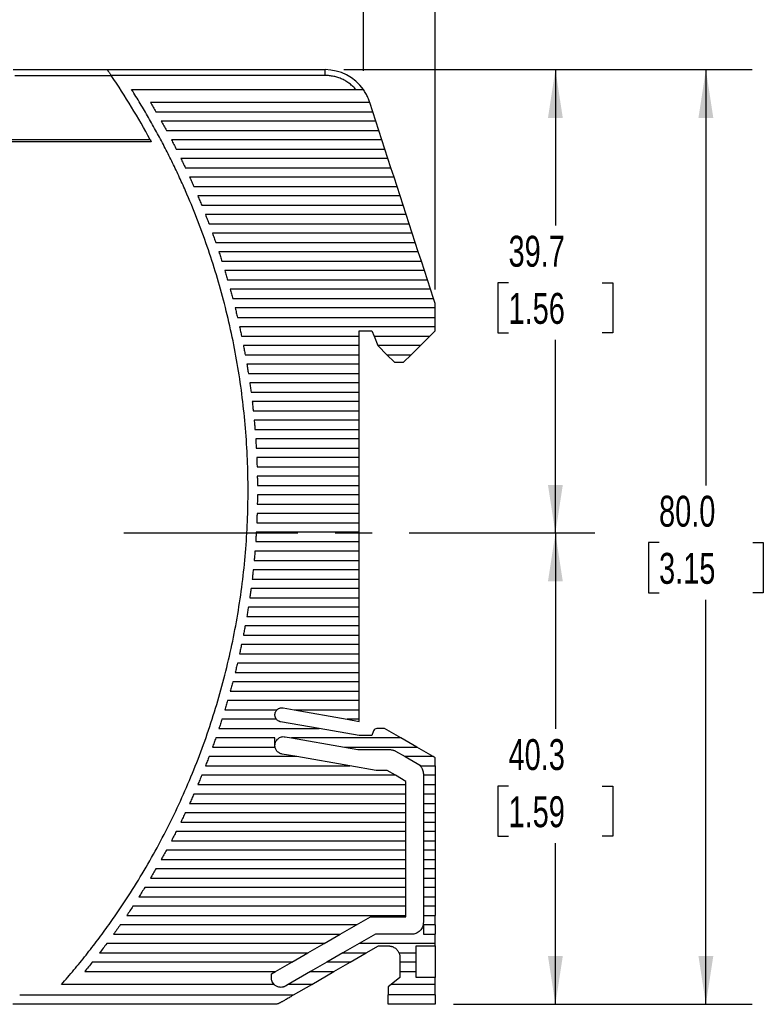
# Model space of a CAD drawing. Header units: millimetres. Extents: x 8 to 341, y 8 to 262.
# Tile 7 of 11: x 187 to 251, y 76 to 160. Entities that reach past the tile are written whole.
import ezdxf

# ---------------------------------------------------------------- set-up
doc = ezdxf.new("R2010")
doc.units = ezdxf.units.MM
doc.header["$LTSCALE"] = 1.25
doc.linetypes.add('CENTERX2', pattern=[20.32, 12.7, -2.54, 2.54, -2.54])
doc.layers.add('CENTER', color=40, linetype='CENTERX2')
doc.layers.add('DIMENSIONS', color=140, linetype='Continuous', lineweight=25)
doc.styles.add('SLDTEXTSTYLE0', font='TXT', dxfattribs={"width": 0.7})
doc.dimstyles.new('SLDDIMSTYLE1', dxfattribs={"dimtxt": 2.69751, "dimasz": 4.1275, "dimexe": 0, "dimexo": 0.0625, "dimgap": 0.674377, "dimtad": 0, "dimtih": 1, "dimtoh": 1, "dimrnd": 1e-09, "dimzin": 12, "dimdsep": 46, "dimtxsty": 'SLDTEXTSTYLE0', "dimsah": 1, "dimcen": 0.09, "dimadec": 0, "dimazin": 3, "dimtfac": 1, "dimtofl": 0, "dimtmove": 0, "dimatfit": 3, "dimfxl": 0, "dimfrac": 2, "dimtolj": 1, "dimtzin": 12, "dimarcsym": 0})
doc.dimstyles.new('SLDDIMSTYLE2', dxfattribs={"dimtxt": 2.69751, "dimasz": 4.1275, "dimexe": 0, "dimexo": 0.0625, "dimgap": 0.674377, "dimtad": 0, "dimtih": 1, "dimtoh": 1, "dimrnd": 1e-09, "dimzin": 4, "dimdsep": 46, "dimtxsty": 'SLDTEXTSTYLE0', "dimsah": 1, "dimcen": 0.09, "dimadec": 0, "dimazin": 1, "dimtfac": 1, "dimtofl": 0, "dimtmove": 0, "dimatfit": 3, "dimfxl": 0, "dimfrac": 2, "dimtolj": 1, "dimtzin": 12, "dimarcsym": 0})

# ---------------------------------------------------------------- blocks, each defined once
blk = doc.blocks.new('_D_3')
at = {"layer": 'DIMENSIONS'}
for p, q in [((214.638, 156.126), (236.725, 156.126)), ((232.756, 156.126), (232.756, 142.783)), ((228.748, 137.892), (227.843, 137.892)), ((227.843, 137.892), (227.843, 133.605)), ((236.764, 137.892), (237.67, 137.892)), ((237.67, 137.892), (237.67, 133.605)), ((227.843, 133.605), (228.748, 133.605)), ((237.67, 133.605), (236.764, 133.605)), ((232.756, 116.451), (232.756, 133.001))]:
    blk.add_line(p, q, dxfattribs=at)
for points in [[(232.756, 156.126), (232.121, 151.998), (233.391, 151.998)], [(232.756, 116.451), (233.391, 120.578), (232.121, 120.578)]]:
    blk.add_solid(points, dxfattribs=at)
at = {"layer": 'DIMENSIONS', "char_height": 2.6458, "attachment_point": 1, "style": 'SLDTEXTSTYLE0'}
for s, insert in [('39.7', (228.748, 141.907)), ('1.56', (228.748, 137.016))]:
    blk.add_mtext(s, dxfattribs=dict(at, insert=insert))
blk = doc.blocks.new('_D_4')
at = {"layer": 'DIMENSIONS'}
for p, q in [((232.756, 116.451), (232.756, 99.701)), ((228.748, 94.81), (227.843, 94.81)), ((227.843, 94.81), (227.843, 90.523)), ((236.764, 94.81), (237.67, 94.81)), ((237.67, 94.81), (237.67, 90.523)), ((227.843, 90.523), (228.748, 90.523)), ((237.67, 90.523), (236.764, 90.523)), ((232.756, 76.126), (232.756, 89.919)), ((224.044, 76.126), (236.725, 76.126))]:
    blk.add_line(p, q, dxfattribs=at)
for points in [[(232.756, 116.451), (232.121, 112.323), (233.391, 112.323)], [(232.756, 76.126), (233.391, 80.253), (232.121, 80.253)]]:
    blk.add_solid(points, dxfattribs=at)
at = {"layer": 'DIMENSIONS', "char_height": 2.6458, "attachment_point": 1, "style": 'SLDTEXTSTYLE0'}
for s, insert in [('40.3', (228.748, 98.825)), ('1.59', (228.748, 93.933))]:
    blk.add_mtext(s, dxfattribs=dict(at, insert=insert))
blk = doc.blocks.new('_D_5')
at = {"layer": 'DIMENSIONS'}
for p, q in [((124.508, 129.776), (124.508, 181.995)), ((222.456, 137.313), (222.456, 181.995)), ((124.508, 178.026), (166.873, 178.026)), ((170.528, 178.026), (169.622, 178.026)), ((169.622, 178.026), (169.622, 173.739)), ((178.544, 178.026), (179.449, 178.026)), ((179.449, 178.026), (179.449, 173.739)), ((222.456, 178.026), (182.199, 178.026)), ((169.622, 173.739), (170.528, 173.739)), ((179.449, 173.739), (178.544, 173.739))]:
    blk.add_line(p, q, dxfattribs=at)
for points in [[(124.508, 178.026), (128.635, 177.391), (128.635, 178.661)], [(222.456, 178.026), (218.329, 178.661), (218.329, 177.391)]]:
    blk.add_solid(points, dxfattribs=at)
at = {"layer": 'DIMENSIONS', "char_height": 2.6458, "attachment_point": 1, "style": 'SLDTEXTSTYLE0'}
for s, insert in [('97.9', (170.528, 182.04)), ('3.86', (170.528, 177.149))]:
    blk.add_mtext(s, dxfattribs=dict(at, insert=insert))
blk = doc.blocks.new('_D_6')
at = {"layer": 'DIMENSIONS'}
for p, q in [((126.325, 155.22), (126.325, 170.504)), ((216.323, 156.013), (216.323, 170.504)), ((126.325, 166.535), (166.821, 166.535)), ((170.476, 166.535), (169.57, 166.535)), ((169.57, 166.535), (169.57, 162.248)), ((178.492, 166.535), (179.398, 166.535)), ((179.398, 166.535), (179.398, 162.248)), ((216.323, 166.535), (182.147, 166.535)), ((169.57, 162.248), (170.476, 162.248)), ((179.398, 162.248), (178.492, 162.248))]:
    blk.add_line(p, q, dxfattribs=at)
for points in [[(126.325, 166.535), (130.452, 165.9), (130.452, 167.17)], [(216.323, 166.535), (212.195, 167.17), (212.195, 165.9)]]:
    blk.add_solid(points, dxfattribs=at)
at = {"layer": 'DIMENSIONS', "char_height": 2.6458, "attachment_point": 1, "style": 'SLDTEXTSTYLE0'}
for s, insert in [('90.0', (170.476, 170.55)), ('3.54', (170.476, 165.659))]:
    blk.add_mtext(s, dxfattribs=dict(at, insert=insert))
blk = doc.blocks.new('_D_7')
at = {"layer": 'DIMENSIONS'}
for p, q in [((214.638, 156.126), (249.606, 156.126)), ((245.637, 156.126), (245.637, 120.533)), ((241.629, 115.642), (240.724, 115.642)), ((240.724, 115.642), (240.724, 111.354)), ((249.645, 115.642), (250.551, 115.642)), ((250.551, 115.642), (250.551, 111.354)), ((240.724, 111.354), (241.629, 111.354)), ((250.551, 111.354), (249.645, 111.354)), ((245.637, 76.126), (245.637, 110.75)), ((224.044, 76.126), (249.606, 76.126))]:
    blk.add_line(p, q, dxfattribs=at)
for points in [[(245.637, 156.126), (245.002, 151.998), (246.272, 151.998)], [(245.637, 76.126), (246.272, 80.253), (245.002, 80.253)]]:
    blk.add_solid(points, dxfattribs=at)
at = {"layer": 'DIMENSIONS', "char_height": 2.6458, "attachment_point": 1, "style": 'SLDTEXTSTYLE0'}
for s, insert in [('80.0', (241.629, 119.656)), ('3.15', (241.629, 114.765))]:
    blk.add_mtext(s, dxfattribs=dict(at, insert=insert))

msp = doc.modelspace()

# ---------------------------------------------------------------- linework, layer by layer
for p, q in [((186.362, 156.126), (194.401, 156.126)), ((194.401, 156.126), (213.05, 156.126)), ((213.05, 155.626), (213.05, 156.126)), ((186.496, 155.626), (194.744, 155.626)), ((213.05, 155.626), (194.744, 155.626)), ((196.489, 154.426), (215.688, 154.426)), ((216.2, 154.426), (216.323, 154.426)), ((216.866, 153.326), (198.105, 153.326)), ((217.126, 152.526), (216.866, 153.326)), ((198.575, 152.526), (217.126, 152.526)), ((217.386, 151.726), (199.029, 151.726)), ((217.386, 151.726), (217.126, 152.526)), ((217.646, 150.926), (217.386, 151.726)), ((199.469, 150.926), (217.646, 150.926)), ((217.906, 150.126), (217.646, 150.926)), ((198.082, 150.126), (127.127, 150.126)), ((217.906, 150.126), (199.894, 150.126)), ((218.166, 149.326), (217.906, 150.126)), ((198.175, 149.953), (126.998, 149.953)), ((200.304, 149.326), (218.166, 149.326)), ((218.426, 148.526), (218.166, 149.326)), ((218.426, 148.526), (200.701, 148.526)), ((218.686, 147.726), (218.426, 148.526)), ((201.085, 147.726), (218.686, 147.726)), ((218.946, 146.926), (218.686, 147.726)), ((218.946, 146.926), (201.455, 146.926)), ((219.206, 146.126), (218.946, 146.926)), ((201.812, 146.126), (219.206, 146.126)), ((219.465, 145.326), (219.206, 146.126)), ((219.465, 145.326), (202.156, 145.326)), ((219.725, 144.526), (219.465, 145.326)), ((202.487, 144.526), (219.725, 144.526)), ((219.985, 143.726), (219.725, 144.526)), ((219.985, 143.726), (202.806, 143.726)), ((220.245, 142.926), (219.985, 143.726)), ((203.113, 142.926), (220.245, 142.926)), ((220.505, 142.126), (220.245, 142.926)), ((220.505, 142.126), (203.407, 142.126)), ((220.765, 141.326), (220.505, 142.126)), ((203.69, 141.326), (220.765, 141.326)), ((221.025, 140.526), (220.765, 141.326)), ((221.025, 140.526), (203.961, 140.526)), ((221.285, 139.726), (221.025, 140.526)), ((204.221, 139.726), (221.285, 139.726)), ((221.545, 138.926), (221.285, 139.726)), ((221.545, 138.926), (204.469, 138.926)), ((221.805, 138.126), (221.545, 138.926)), ((204.706, 138.126), (221.805, 138.126)), ((222.065, 137.326), (221.805, 138.126)), ((222.065, 137.326), (204.932, 137.326)), ((222.325, 136.526), (222.065, 137.326)), ((205.147, 136.526), (222.325, 136.526)), ((222.456, 135.726), (205.351, 135.726)), ((222.456, 136.121), (222.325, 136.526)), ((222.456, 135.726), (222.456, 136.121)), ((222.456, 134.926), (222.456, 135.726)), ((205.544, 134.926), (222.456, 134.926)), ((222.456, 134.126), (222.456, 134.926)), ((222.456, 134.126), (205.726, 134.126)), ((222.456, 133.776), (222.456, 134.126)), ((205.898, 133.326), (215.956, 133.326)), ((215.956, 133.776), (217.056, 133.776)), ((215.956, 133.326), (215.956, 133.776)), ((215.956, 132.526), (215.956, 133.326)), ((217.056, 133.776), (217.238, 133.326)), ((217.238, 133.326), (222.006, 133.326)), ((217.238, 133.326), (217.561, 132.526)), ((221.206, 132.526), (222.006, 133.326)), ((222.006, 133.326), (222.456, 133.776)), ((215.956, 132.526), (206.059, 132.526)), ((215.956, 131.726), (215.956, 132.526)), ((217.561, 132.526), (217.582, 132.476)), ((221.206, 132.526), (217.561, 132.526)), ((217.582, 132.476), (218.332, 131.726)), ((220.406, 131.726), (221.206, 132.526)), ((206.21, 131.726), (215.956, 131.726)), ((215.956, 130.926), (215.956, 131.726)), ((218.332, 131.726), (220.406, 131.726)), ((218.332, 131.726), (218.982, 131.076)), ((219.756, 131.076), (220.406, 131.726)), ((215.956, 130.926), (206.35, 130.926)), ((215.956, 130.126), (215.956, 130.926)), ((218.982, 131.076), (219.756, 131.076)), ((206.48, 130.126), (215.956, 130.126)), ((215.956, 129.326), (215.956, 130.126)), ((215.956, 129.326), (206.6, 129.326)), ((215.956, 128.526), (215.956, 129.326)), ((206.71, 128.526), (215.956, 128.526)), ((215.956, 127.726), (215.956, 128.526)), ((215.956, 127.726), (206.809, 127.726)), ((215.956, 126.926), (215.956, 127.726)), ((206.899, 126.926), (215.956, 126.926)), ((215.956, 126.126), (215.956, 126.926)), ((215.956, 126.126), (206.978, 126.126)), ((215.956, 125.326), (215.956, 126.126)), ((207.047, 125.326), (215.956, 125.326)), ((215.956, 124.526), (215.956, 125.326)), ((215.956, 124.526), (207.107, 124.526)), ((215.956, 123.726), (215.956, 124.526)), ((207.156, 123.726), (215.956, 123.726)), ((215.956, 122.926), (215.956, 123.726)), ((215.956, 122.926), (207.196, 122.926)), ((215.956, 122.126), (215.956, 122.926)), ((207.225, 122.126), (215.956, 122.126)), ((215.956, 121.326), (215.956, 122.126)), ((215.956, 121.326), (207.245, 121.326)), ((207.255, 120.526), (215.956, 120.526)), ((215.956, 120.526), (215.956, 121.326)), ((215.956, 119.726), (215.956, 120.526)), ((215.956, 119.726), (207.255, 119.726)), ((215.956, 118.926), (215.956, 119.726)), ((207.245, 118.926), (215.956, 118.926)), ((215.956, 118.126), (215.956, 118.926)), ((215.956, 118.126), (207.225, 118.126)), ((215.956, 117.326), (215.956, 118.126)), ((207.196, 117.326), (215.956, 117.326)), ((215.956, 116.526), (215.956, 117.326)), ((215.956, 116.526), (207.156, 116.526)), ((215.956, 115.726), (215.956, 116.526)), ((207.107, 115.726), (215.956, 115.726)), ((215.956, 114.926), (215.956, 115.726)), ((215.956, 114.926), (207.047, 114.926)), ((215.956, 114.126), (215.956, 114.926)), ((206.978, 114.126), (215.956, 114.126)), ((215.956, 113.326), (215.956, 114.126)), ((215.956, 113.326), (206.899, 113.326)), ((215.956, 112.526), (215.956, 113.326)), ((206.809, 112.526), (215.956, 112.526)), ((215.956, 111.726), (215.956, 112.526)), ((215.956, 111.726), (206.71, 111.726)), ((215.956, 110.926), (215.956, 111.726)), ((206.6, 110.926), (215.956, 110.926)), ((215.956, 110.126), (215.956, 110.926)), ((215.956, 110.126), (206.48, 110.126)), ((215.956, 109.326), (215.956, 110.126)), ((206.35, 109.326), (215.956, 109.326)), ((215.956, 108.526), (215.956, 109.326)), ((215.956, 108.526), (206.21, 108.526)), ((215.956, 107.726), (215.956, 108.526)), ((206.059, 107.726), (215.956, 107.726)), ((215.956, 106.926), (215.956, 107.726)), ((215.956, 106.926), (205.898, 106.926)), ((215.956, 106.126), (215.956, 106.926)), ((205.726, 106.126), (215.956, 106.126)), ((215.956, 105.326), (215.956, 106.126)), ((205.351, 104.526), (215.956, 104.526)), ((215.956, 105.326), (205.544, 105.326)), ((215.956, 104.526), (215.956, 105.326)), ((215.956, 103.726), (215.956, 104.526)), ((215.956, 103.726), (205.147, 103.726)), ((215.956, 102.926), (215.956, 103.726)), ((204.932, 102.926), (215.956, 102.926)), ((215.956, 102.126), (215.956, 102.926)), ((215.956, 102.126), (204.706, 102.126)), ((215.956, 101.326), (215.956, 102.126)), ((204.469, 101.326), (208.927, 101.326)), ((209.449, 101.492), (210.39, 101.326)), ((210.39, 101.326), (215.956, 101.326)), ((210.39, 101.326), (214.927, 100.526)), ((215.956, 100.526), (215.956, 101.326)), ((208.883, 100.526), (204.221, 100.526)), ((208.756, 100.891), (208.756, 100.911)), ((212.554, 99.726), (209.244, 100.31)), ((215.956, 100.526), (214.927, 100.526)), ((214.927, 100.526), (215.956, 100.344)), ((215.956, 100.344), (215.956, 100.526)), ((203.961, 99.726), (212.554, 99.726)), ((215.956, 99.126), (212.554, 99.726)), ((217.203, 99.529), (217.056, 99.126)), ((218.137, 99.726), (217.485, 99.726)), ((219.522, 98.926), (218.137, 99.726)), ((208.756, 98.926), (203.69, 98.926)), ((208.756, 98.126), (208.756, 98.926)), ((209.625, 99.024), (210.18, 98.926)), ((210.18, 98.926), (214.717, 98.126)), ((219.522, 98.926), (210.18, 98.926)), ((217.056, 99.126), (215.956, 99.126)), ((220.908, 98.126), (219.522, 98.926)), ((203.407, 98.126), (208.756, 98.126)), ((214.717, 98.126), (220.908, 98.126)), ((214.717, 98.126), (215.851, 97.926)), ((215.851, 97.926), (218.586, 97.926)), ((219.086, 97.792), (219.894, 97.326)), ((222.294, 97.326), (220.908, 98.126)), ((210.616, 97.326), (203.113, 97.326)), ((210.616, 97.326), (209.368, 97.546)), ((215.153, 96.526), (210.616, 97.326)), ((219.894, 97.326), (221.279, 96.526)), ((222.294, 97.326), (219.894, 97.326)), ((222.456, 97.232), (222.294, 97.326)), ((222.456, 96.526), (222.456, 97.232)), ((202.806, 96.526), (215.153, 96.526)), ((217.422, 96.126), (215.153, 96.526)), ((218.372, 96.126), (217.422, 96.126)), ((219.065, 95.726), (218.372, 96.126)), ((221.279, 96.526), (222.456, 96.526)), ((222.456, 96.526), (222.456, 95.726)), ((219.065, 95.726), (202.487, 95.726)), ((219.956, 95.211), (219.065, 95.726)), ((221.456, 95.846), (221.456, 95.726)), ((222.456, 95.726), (221.456, 95.726)), ((221.456, 95.726), (221.456, 94.926)), ((222.456, 95.726), (222.456, 94.926)), ((202.156, 94.926), (219.956, 94.926)), ((219.956, 94.926), (219.956, 95.211)), ((219.956, 94.126), (219.956, 94.926)), ((221.456, 94.926), (222.456, 94.926)), ((221.456, 94.926), (221.456, 94.126)), ((222.456, 94.926), (222.456, 94.126)), ((219.956, 94.126), (201.812, 94.126)), ((219.956, 93.326), (219.956, 94.126)), ((222.456, 94.126), (221.456, 94.126)), ((221.456, 94.126), (221.456, 93.326)), ((222.456, 94.126), (222.456, 93.326)), ((201.455, 93.326), (219.956, 93.326)), ((219.956, 92.526), (219.956, 93.326)), ((221.456, 93.326), (222.456, 93.326)), ((221.456, 93.326), (221.456, 92.526)), ((222.456, 93.326), (222.456, 92.526)), ((219.956, 92.526), (201.085, 92.526)), ((219.956, 91.726), (219.956, 92.526)), ((222.456, 92.526), (221.456, 92.526)), ((221.456, 92.526), (221.456, 91.726)), ((222.456, 92.526), (222.456, 91.726)), ((200.701, 91.726), (219.956, 91.726)), ((219.956, 90.926), (219.956, 91.726)), ((221.456, 91.726), (222.456, 91.726)), ((221.456, 91.726), (221.456, 90.926)), ((222.456, 91.726), (222.456, 90.926)), ((219.956, 90.926), (200.304, 90.926)), ((219.956, 90.126), (219.956, 90.926)), ((222.456, 90.926), (221.456, 90.926)), ((221.456, 90.926), (221.456, 90.126)), ((222.456, 90.926), (222.456, 90.126)), ((199.894, 90.126), (219.956, 90.126)), ((219.956, 89.326), (219.956, 90.126)), ((221.456, 90.126), (222.456, 90.126)), ((221.456, 90.126), (221.456, 89.326)), ((222.456, 90.126), (222.456, 89.326)), ((199.029, 88.526), (219.956, 88.526)), ((219.956, 89.326), (199.469, 89.326)), ((219.956, 88.526), (219.956, 89.326)), ((219.956, 87.726), (219.956, 88.526)), ((222.456, 89.326), (221.456, 89.326)), ((221.456, 89.326), (221.456, 88.526)), ((221.456, 88.526), (222.456, 88.526)), ((221.456, 88.526), (221.456, 87.726)), ((222.456, 89.326), (222.456, 88.526)), ((222.456, 88.526), (222.456, 87.726)), ((219.956, 87.726), (198.575, 87.726)), ((219.956, 86.926), (219.956, 87.726)), ((222.456, 87.726), (221.456, 87.726)), ((221.456, 87.726), (221.456, 86.926)), ((222.456, 87.726), (222.456, 86.926)), ((198.105, 86.926), (219.956, 86.926)), ((219.956, 86.126), (219.956, 86.926)), ((221.456, 86.926), (222.456, 86.926)), ((221.456, 86.926), (221.456, 86.126)), ((222.456, 86.926), (222.456, 86.126)), ((219.956, 86.126), (197.62, 86.126)), ((219.956, 85.326), (219.956, 86.126)), ((221.456, 86.126), (221.456, 85.326)), ((222.456, 86.126), (221.456, 86.126)), ((222.456, 86.126), (222.456, 85.326)), ((197.119, 85.326), (219.956, 85.326)), ((219.956, 84.526), (219.956, 85.326)), ((221.456, 85.326), (222.456, 85.326)), ((221.456, 85.326), (221.456, 84.526)), ((222.456, 85.326), (222.456, 84.526)), ((219.956, 84.526), (196.601, 84.526)), ((219.956, 83.726), (219.956, 84.526)), ((222.456, 84.526), (221.456, 84.526)), ((221.456, 84.526), (221.456, 83.726)), ((222.456, 84.526), (222.456, 83.726)), ((196.067, 83.726), (219.956, 83.726)), ((215.734, 82.926), (216.947, 83.626)), ((216.947, 83.626), (219.956, 83.626)), ((219.956, 83.626), (219.956, 83.726)), ((221.456, 83.726), (222.456, 83.726)), ((221.456, 83.726), (221.456, 83.126)), ((222.456, 82.926), (222.456, 83.726)), ((215.734, 82.926), (195.515, 82.926)), ((214.349, 82.126), (215.734, 82.926)), ((221.456, 82.926), (221.456, 82.126)), ((222.456, 82.926), (221.456, 82.926)), ((222.456, 82.926), (222.456, 82.126)), ((194.945, 82.126), (214.349, 82.126)), ((212.963, 81.326), (214.349, 82.126)), ((217.349, 82.126), (215.963, 81.326)), ((220.456, 82.126), (217.349, 82.126)), ((221.456, 82.126), (222.456, 82.126)), ((222.456, 81.326), (222.456, 82.126)), ((212.963, 81.326), (194.356, 81.326)), ((211.577, 80.526), (212.963, 81.326)), ((215.963, 81.326), (214.577, 80.526)), ((222.456, 81.326), (215.963, 81.326)), ((216.577, 80.526), (217.617, 81.126)), ((217.617, 81.126), (218.456, 81.126)), ((220.856, 81.126), (222.456, 81.126)), ((220.856, 80.526), (220.856, 81.126)), ((222.456, 81.126), (222.456, 81.326)), ((222.456, 81.126), (222.456, 78.426)), ((193.748, 80.526), (211.577, 80.526)), ((210.192, 79.726), (211.577, 80.526)), ((214.577, 80.526), (213.192, 79.726)), ((214.577, 80.526), (216.577, 80.526)), ((215.192, 79.726), (216.577, 80.526)), ((219.373, 80.526), (220.856, 80.526)), ((219.456, 80.126), (219.456, 79.726)), ((220.856, 79.726), (220.856, 80.526)), ((210.192, 79.726), (193.121, 79.726)), ((208.806, 78.926), (210.192, 79.726)), ((213.192, 79.726), (211.806, 78.926)), ((215.192, 79.726), (213.192, 79.726)), ((213.806, 78.926), (215.192, 79.726)), ((219.456, 79.726), (219.456, 78.926)), ((220.856, 79.726), (219.456, 79.726)), ((220.856, 78.926), (220.856, 79.726)), ((192.472, 78.926), (208.806, 78.926)), ((208.456, 78.724), (208.806, 78.926)), ((208.456, 78.378), (208.456, 78.724)), ((211.806, 78.926), (209.901, 77.826)), ((211.806, 78.926), (213.806, 78.926)), ((211.901, 77.826), (213.806, 78.926)), ((219.456, 78.426), (218.706, 77.826)), ((219.456, 78.926), (220.856, 78.926)), ((219.456, 78.926), (219.456, 78.426)), ((220.856, 78.426), (220.856, 78.926)), ((222.456, 78.426), (220.856, 78.426)), ((222.456, 77.826), (222.456, 78.426)), ((208.677, 77.826), (190.485, 77.826)), ((208.706, 77.804), (208.527, 78.055)), ((209.901, 77.826), (209.656, 77.685)), ((211.901, 77.826), (209.901, 77.826)), ((210.342, 76.926), (211.901, 77.826)), ((218.706, 77.826), (218.456, 77.626)), ((218.456, 77.626), (218.456, 76.926)), ((222.456, 77.826), (218.706, 77.826)), ((222.456, 76.926), (222.456, 77.826)), ((186.911, 76.926), (210.342, 76.926)), ((222.456, 76.926), (218.456, 76.926)), ((208.742, 76.126), (186.911, 76.126)), ((222.456, 76.126), (218.456, 76.126))]:
    msp.add_line(p, q)
msp.add_arc((213.05, 152.126), 4, 35.09963, 90)
for points, knots in [([(194.401, 156.126), (194.401, 156.125), (194.402, 156.124), (194.408, 156.115), (194.418, 156.101), (194.436, 156.075), (194.466, 156.031), (194.512, 155.965), (194.565, 155.888), (194.622, 155.804), (194.682, 155.716), (194.723, 155.656), (194.744, 155.626)], [0, 0, 0, 0, 0.062643, 0.1245594, 0.1867634, 0.2502552, 0.3728061, 0.5003792, 0.6237888, 0.7497082, 0.8737811, 1, 1, 1, 1]), ([(215.688, 154.426), (215.647, 154.472), (215.565, 154.563), (215.433, 154.692), (215.294, 154.814), (215.099, 154.968), (214.838, 155.143), (214.503, 155.318), (214.15, 155.456), (213.788, 155.554), (213.42, 155.615), (213.173, 155.622), (213.05, 155.626)], [0, 0, 0, 0, 0.0617537, 0.1234212, 0.1851746, 0.2471851, 0.3732642, 0.5000408, 0.6261111, 0.7528966, 0.8762688, 1, 1, 1, 1]), ([(190.485, 77.826), (190.665, 78.032), (191.024, 78.443), (191.554, 79.069), (192.076, 79.701), (192.589, 80.339), (193.094, 80.984), (193.59, 81.635), (194.078, 82.292), (194.558, 82.955), (195.029, 83.625), (195.492, 84.301), (195.947, 84.984), (197.17, 86.872), (199.029, 90.054), (201.267, 94.706), (203.141, 99.567), (204.627, 104.633), (205.698, 109.828), (206.334, 115.119), (206.53, 120.444), (206.282, 125.742), (205.603, 130.979), (204.51, 136.072), (203.024, 141.016), (201.612, 144.63), (200.529, 147.038), (199.924, 148.306), (199.292, 149.56), (198.634, 150.799), (197.947, 152.023), (197.235, 153.234), (196.738, 154.029), (196.489, 154.426)], [0, 0, 0, 0, 0.009958, 0.0199079, 0.0298514, 0.0397901, 0.0497256, 0.0596596, 0.0695936, 0.0795293, 0.0894684, 0.0994125, 0.1093632, 0.1193222, 0.1813432, 0.2433704, 0.3070841, 0.3708042, 0.4353992, 0.5000008, 0.5645958, 0.6291974, 0.6929111, 0.7566311, 0.8186522, 0.8806794, 0.897745, 0.9147903, 0.9318235, 0.9488529, 0.9658866, 0.9829329, 1, 1, 1, 1]), ([(215.688, 154.426), (215.714, 154.426), (215.763, 154.426), (215.835, 154.426), (215.902, 154.426), (215.991, 154.426), (216.097, 154.426), (216.166, 154.426), (216.2, 154.426)], [0, 0, 0, 0, 0.134507, 0.262722, 0.38452, 0.499809, 0.759496, 1, 1, 1, 1]), ([(216.2, 154.426), (216.212, 154.426), (216.237, 154.426), (216.267, 154.426), (216.295, 154.426), (216.318, 154.426), (216.321, 154.426), (216.323, 154.426)], [0, 0, 0, 0, 0.170433, 0.3372424, 0.5010265, 0.7539224, 1, 1, 1, 1]), ([(216.854, 153.362), (216.833, 153.425), (216.79, 153.551), (216.714, 153.735), (216.63, 153.915), (216.537, 154.09), (216.435, 154.261), (216.36, 154.371), (216.323, 154.426)], [0, 0, 0, 0, 0.167359, 0.333887, 0.5, 0.666113, 0.832641, 1, 1, 1, 1]), ([(208.756, 100.911), (208.757, 100.936), (208.759, 100.987), (208.775, 101.063), (208.803, 101.148), (208.85, 101.24), (208.901, 101.297), (208.927, 101.326)], [0, 0, 0, 0, 0.166549, 0.332336, 0.50019, 0.749366, 1, 1, 1, 1]), ([(208.927, 101.326), (208.944, 101.342), (208.979, 101.375), (209.037, 101.415), (209.1, 101.449), (209.189, 101.483), (209.307, 101.507), (209.401, 101.497), (209.449, 101.492)], [0, 0, 0, 0, 0.125464, 0.24946, 0.373832, 0.500408, 0.749464, 1, 1, 1, 1]), ([(208.883, 100.526), (208.87, 100.543), (208.844, 100.579), (208.813, 100.636), (208.784, 100.707), (208.761, 100.792), (208.758, 100.858), (208.756, 100.891)], [0, 0, 0, 0, 0.166407, 0.3324351, 0.5001388, 0.7493462, 1, 1, 1, 1]), ([(209.244, 100.31), (209.221, 100.314), (209.174, 100.324), (209.106, 100.35), (209.032, 100.389), (208.953, 100.445), (208.906, 100.499), (208.883, 100.526)], [0, 0, 0, 0, 0.166484, 0.332382, 0.500167, 0.749357, 1, 1, 1, 1]), ([(217.485, 99.726), (217.424, 99.726), (217.363, 99.707), (217.263, 99.637), (217.224, 99.586), (217.203, 99.529)], [0, 0, 0, 0, 0.5, 0.5, 1, 1, 1, 1]), ([(208.756, 98.295), (208.757, 98.322), (208.759, 98.376), (208.772, 98.455), (208.794, 98.533), (208.834, 98.633), (208.904, 98.749), (209.017, 98.866), (209.152, 98.957), (209.303, 99.015), (209.464, 99.042), (209.571, 99.03), (209.625, 99.024)], [0, 0, 0, 0, 0.062869, 0.125034, 0.187252, 0.250275, 0.375017, 0.500181, 0.624924, 0.750088, 0.874941, 1, 1, 1, 1]), ([(209.368, 97.546), (209.341, 97.552), (209.286, 97.563), (209.208, 97.592), (209.118, 97.636), (209.021, 97.702), (208.927, 97.796), (208.85, 97.906), (208.796, 98.025), (208.762, 98.15), (208.758, 98.233), (208.756, 98.275)], [0, 0, 0, 0, 0.080824, 0.16124, 0.242283, 0.370929, 0.500076, 0.628722, 0.75787, 0.878812, 1, 1, 1, 1]), ([(218.586, 97.926), (218.622, 97.925), (218.692, 97.923), (218.795, 97.906), (218.896, 97.879), (218.994, 97.842), (219.055, 97.809), (219.086, 97.792)], [0, 0, 0, 0, 0.202242, 0.401125, 0.598875, 0.797758, 1, 1, 1, 1]), ([(220.956, 96.712), (220.986, 96.694), (221.046, 96.657), (221.127, 96.591), (221.201, 96.517), (221.267, 96.436), (221.336, 96.328), (221.401, 96.19), (221.448, 96.021), (221.454, 95.905), (221.456, 95.846)], [0, 0, 0, 0, 0.101079, 0.200519, 0.299435, 0.398956, 0.500193, 0.667557, 0.832416, 1, 1, 1, 1]), ([(221.456, 83.126), (221.456, 83.094), (221.454, 83.032), (221.44, 82.938), (221.418, 82.847), (221.376, 82.723), (221.298, 82.573), (221.168, 82.414), (221.01, 82.284), (220.832, 82.193), (220.645, 82.136), (220.519, 82.129), (220.456, 82.126)], [0, 0, 0, 0, 0.060259, 0.1200207, 0.1798243, 0.2402078, 0.3699983, 0.5001303, 0.629921, 0.7600531, 0.8799433, 1, 1, 1, 1]), ([(218.456, 81.126), (218.488, 81.125), (218.551, 81.123), (218.645, 81.109), (218.754, 81.083), (218.876, 81.038), (219.006, 80.966), (219.124, 80.876), (219.225, 80.77), (219.311, 80.654), (219.352, 80.569), (219.373, 80.526)], [0, 0, 0, 0, 0.081596, 0.162928, 0.244731, 0.372167, 0.500055, 0.627491, 0.755378, 0.877573, 1, 1, 1, 1]), ([(219.373, 80.526), (219.386, 80.494), (219.411, 80.43), (219.437, 80.331), (219.453, 80.229), (219.455, 80.16), (219.456, 80.126)], [0, 0, 0, 0, 0.251343, 0.5, 0.748657, 1, 1, 1, 1]), ([(208.677, 77.826), (208.66, 77.845), (208.626, 77.882), (208.582, 77.944), (208.544, 78.01), (208.502, 78.103), (208.464, 78.225), (208.459, 78.327), (208.456, 78.378)], [0, 0, 0, 0, 0.125081, 0.249393, 0.374075, 0.500254, 0.749399, 1, 1, 1, 1]), ([(209.656, 77.685), (209.631, 77.671), (209.58, 77.644), (209.499, 77.614), (209.399, 77.588), (209.279, 77.574), (209.142, 77.582), (209.008, 77.613), (208.884, 77.666), (208.771, 77.736), (208.708, 77.796), (208.677, 77.826)], [0, 0, 0, 0, 0.081044, 0.161721, 0.242981, 0.371279, 0.50007, 0.628369, 0.75716, 0.878459, 1, 1, 1, 1]), ([(209.142, 76.233), (209.162, 76.244), (209.203, 76.268), (209.274, 76.309), (209.353, 76.355), (209.443, 76.407), (209.542, 76.464), (209.664, 76.534), (209.813, 76.621), (209.976, 76.715), (210.155, 76.818), (210.273, 76.886), (210.342, 76.926)], [0, 0, 0, 0, 0.060085, 0.12584, 0.197463, 0.275108, 0.358896, 0.448921, 0.57551, 0.722196, 0.83728, 1, 1, 1, 1]), ([(218.456, 76.126), (218.456, 76.126), (218.456, 76.212), (218.456, 76.508), (218.456, 76.716), (218.456, 76.926)], [0, 0, 0, 0, 0.5, 0.5, 1, 1, 1, 1]), ([(222.456, 76.926), (222.456, 76.716), (222.456, 76.508), (222.456, 76.212), (222.456, 76.126), (222.456, 76.126)], [0, 0, 0, 0, 0.5, 0.5, 1, 1, 1, 1]), ([(186.911, 76.126), (186.876, 76.126), (186.805, 76.126), (186.712, 76.126), (186.628, 76.126), (186.554, 76.126), (186.49, 76.126), (186.436, 76.126), (186.392, 76.126), (186.357, 76.126), (186.333, 76.126), (186.317, 76.126), (186.315, 76.126), (186.315, 76.126)], [0, 0, 0, 0, 0.0918007, 0.1833144, 0.2745767, 0.3656238, 0.4564921, 0.5472179, 0.6378381, 0.7283895, 0.818909, 0.9094335, 1, 1, 1, 1]), ([(209.142, 76.233), (209.119, 76.221), (209.066, 76.192), (208.976, 76.159), (208.866, 76.132), (208.785, 76.128), (208.742, 76.126)], [0, 0, 0, 0, 0.183149, 0.410824, 0.683097, 1, 1, 1, 1])]:
    msp.add_open_spline(points, degree=3, knots=knots)
for points in [[(198.082, 150.126), (197.064, 152.014), (195.949, 153.851), (194.744, 155.626)], [(198.105, 153.326), (198.184, 153.193), (198.342, 152.927), (198.497, 152.66), (198.575, 152.526)], [(199.029, 151.726), (199.103, 151.593), (199.251, 151.327), (199.396, 151.06), (199.469, 150.926)], [(198.082, 150.126), (198.113, 150.068), (198.144, 150.011), (198.175, 149.953)], [(199.894, 150.126), (199.963, 149.993), (200.101, 149.727), (200.237, 149.46), (200.304, 149.326)], [(200.701, 148.526), (200.766, 148.393), (200.895, 148.127), (201.021, 147.86), (201.085, 147.726)], [(201.455, 146.926), (201.515, 146.793), (201.635, 146.527), (201.753, 146.26), (201.812, 146.126)], [(202.156, 145.326), (202.212, 145.193), (202.323, 144.927), (202.432, 144.66), (202.487, 144.526)], [(202.806, 143.726), (202.858, 143.593), (202.961, 143.327), (203.062, 143.06), (203.113, 142.926)], [(203.407, 142.126), (203.455, 141.993), (203.551, 141.727), (203.644, 141.459), (203.69, 141.326)], [(203.961, 140.526), (204.005, 140.393), (204.093, 140.127), (204.178, 139.859), (204.221, 139.726)], [(204.469, 138.926), (204.509, 138.793), (204.59, 138.526), (204.667, 138.259), (204.706, 138.126)], [(204.932, 137.326), (204.968, 137.193), (205.041, 136.926), (205.112, 136.659), (205.147, 136.526)], [(205.351, 135.726), (205.383, 135.593), (205.449, 135.326), (205.512, 135.059), (205.544, 134.926)], [(205.726, 134.126), (205.755, 133.993), (205.814, 133.726), (205.87, 133.459), (205.898, 133.326)], [(206.059, 132.526), (206.085, 132.393), (206.136, 132.126), (206.185, 131.859), (206.21, 131.726)], [(206.35, 130.926), (206.372, 130.793), (206.417, 130.526), (206.459, 130.259), (206.48, 130.126)], [(206.6, 129.326), (206.619, 129.193), (206.657, 128.926), (206.692, 128.659), (206.71, 128.526)], [(206.809, 127.726), (206.825, 127.593), (206.856, 127.326), (206.884, 127.059), (206.899, 126.926)], [(206.978, 126.126), (206.99, 125.993), (207.015, 125.726), (207.036, 125.459), (207.047, 125.326)], [(207.107, 124.526), (207.116, 124.393), (207.133, 124.126), (207.149, 123.859), (207.156, 123.726)], [(207.196, 122.926), (207.201, 122.793), (207.213, 122.526), (207.221, 122.259), (207.225, 122.126)], [(207.245, 121.326), (207.248, 121.193), (207.252, 120.926), (207.254, 120.659), (207.255, 120.526)], [(207.255, 119.726), (207.254, 119.593), (207.252, 119.326), (207.248, 119.059), (207.245, 118.926)], [(207.225, 118.126), (207.221, 117.993), (207.213, 117.726), (207.201, 117.459), (207.196, 117.326)], [(207.156, 116.526), (207.149, 116.393), (207.133, 116.126), (207.116, 115.859), (207.107, 115.726)], [(207.047, 114.926), (207.036, 114.793), (207.015, 114.526), (206.99, 114.259), (206.978, 114.126)], [(206.899, 113.326), (206.884, 113.193), (206.856, 112.926), (206.825, 112.659), (206.809, 112.526)], [(206.71, 111.726), (206.692, 111.593), (206.657, 111.326), (206.619, 111.059), (206.6, 110.926)], [(206.48, 110.126), (206.459, 109.992), (206.417, 109.726), (206.372, 109.459), (206.35, 109.326)], [(206.21, 108.526), (206.185, 108.392), (206.136, 108.126), (206.085, 107.859), (206.059, 107.726)], [(205.898, 106.926), (205.87, 106.792), (205.814, 106.526), (205.755, 106.259), (205.726, 106.126)], [(205.544, 105.326), (205.512, 105.192), (205.449, 104.925), (205.383, 104.659), (205.351, 104.526)], [(205.147, 103.726), (205.112, 103.592), (205.041, 103.325), (204.968, 103.059), (204.932, 102.926)], [(204.706, 102.126), (204.667, 101.992), (204.59, 101.725), (204.509, 101.459), (204.469, 101.326)], [(204.221, 100.526), (204.178, 100.392), (204.093, 100.125), (204.005, 99.859), (203.961, 99.726)], [(203.69, 98.926), (203.644, 98.792), (203.551, 98.525), (203.455, 98.259), (203.407, 98.126)], [(203.113, 97.326), (203.062, 97.192), (202.961, 96.925), (202.858, 96.659), (202.806, 96.526)], [(202.487, 95.726), (202.432, 95.592), (202.323, 95.325), (202.212, 95.059), (202.156, 94.926)], [(201.812, 94.126), (201.753, 93.992), (201.635, 93.725), (201.515, 93.459), (201.455, 93.326)], [(201.085, 92.526), (201.021, 92.392), (200.895, 92.125), (200.766, 91.859), (200.701, 91.726)], [(200.304, 90.926), (200.237, 90.792), (200.101, 90.525), (199.963, 90.259), (199.894, 90.126)], [(199.469, 89.326), (199.396, 89.192), (199.251, 88.925), (199.103, 88.659), (199.029, 88.526)], [(198.575, 87.726), (198.497, 87.592), (198.342, 87.325), (198.184, 87.059), (198.105, 86.926)], [(197.62, 86.126), (197.537, 85.992), (197.372, 85.725), (197.203, 85.459), (197.119, 85.326)], [(196.601, 84.526), (196.513, 84.392), (196.336, 84.124), (196.157, 83.859), (196.067, 83.726)], [(195.515, 82.926), (195.421, 82.792), (195.232, 82.524), (195.041, 82.259), (194.945, 82.126)], [(194.356, 81.326), (194.256, 81.192), (194.055, 80.924), (193.851, 80.659), (193.748, 80.526)], [(193.121, 79.726), (193.013, 79.592), (192.799, 79.324), (192.581, 79.059), (192.472, 78.926)]]:
    msp.add_open_spline(points, degree=3)
at = {"layer": 'CENTER'}
msp.add_line((236.127, 116.451), (195.83, 116.451), dxfattribs=at)

# ---------------------------------------------------------------- dimensions: what is measured, and where the dimension line sits
at = {"layer": 'DIMENSIONS'}
for base, p1, p2, dimstyle, picture, middle in [((222.456, 178.026), (124.508, 128.189), (222.456, 135.726), 'SLDDIMSTYLE1', '_D_5', (174.536, 178.026)), ((216.323, 166.535), (126.325, 153.633), (216.323, 154.426), 'SLDDIMSTYLE2', '_D_6', (174.484, 166.535))]:
    dim = msp.add_linear_dim(base=base, p1=p1, p2=p2, dimstyle=dimstyle, dxfattribs=at)
    dim.commit()
    dim.dimension.update_dxf_attribs({"geometry": picture, "text_midpoint": middle, "dimtype": 160})
for base, p1, p2, dimstyle, picture, middle in [((232.756354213, 156.125923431), (236.127176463, 116.450923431), (213.050191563, 156.125923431), 'SLDDIMSTYLE1', '_D_3', (232.756354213, 137.892088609)), ((245.637, 76.126), (213.05, 156.126), (222.456, 76.126), 'SLDDIMSTYLE2', '_D_7', (245.637, 115.642)), ((232.756354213, 76.125923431), (236.127176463, 116.450923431), (222.456361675, 76.125923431), 'SLDDIMSTYLE1', '_D_4', (232.756354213, 94.810037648))]:
    dim = msp.add_linear_dim(base=base, p1=p1, p2=p2, angle=90, dimstyle=dimstyle, dxfattribs=at)
    dim.commit()
    dim.dimension.update_dxf_attribs({"geometry": picture, "text_midpoint": middle, "dimtype": 160})

doc.saveas('drawing.dxf')
